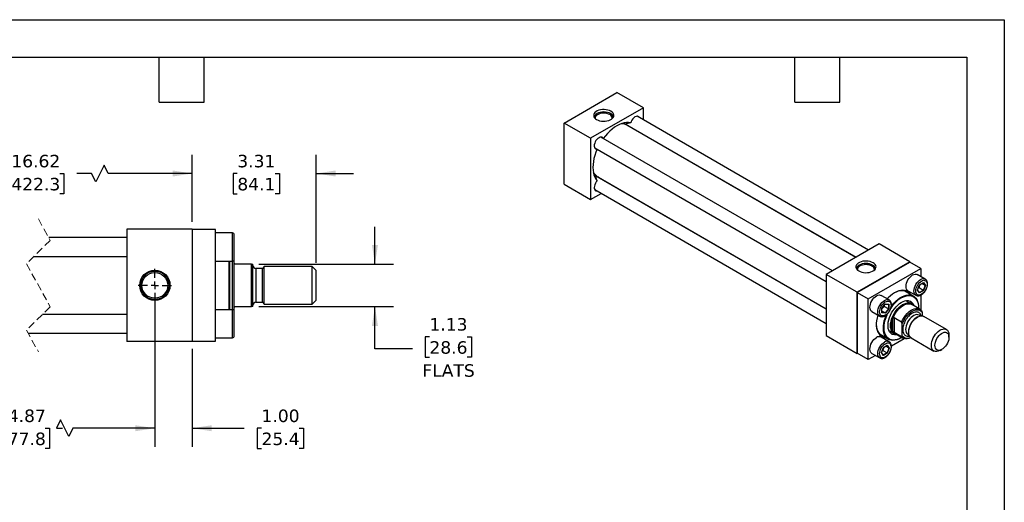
# Model space of a CAD drawing. Header units: inches. Extents: x 0 to 44, y 0 to 34.
# Tile 3 of 3: x 17.7 to 44, y 21.1 to 34. Entities that reach past the tile are written whole.
import ezdxf

# ---------------------------------------------------------------- set-up
doc = ezdxf.new("R2010")
doc.units = ezdxf.units.IN
doc.header["$LTSCALE"] = 4
doc.header["$MEASUREMENT"] = 0
for name, pattern in [('SLD-Center', [0.75, 0.6, -0.05, 0.05, -0.05]), ('SLD-Dashed', [0.075, 0.05, -0.025]), ('SLD-Solid', [0])]:
    doc.linetypes.add(name, pattern=pattern)
doc.layers.add('CENTER', color=40, linetype='SLD-Center')
doc.layers.add('DIMENSIONS', color=140, linetype='SLD-Solid', lineweight=25)
doc.layers.add('TEXT', color=140, linetype='SLD-Solid', lineweight=25)
doc.styles.add('SLDTEXTSTYLE0', font='VERDANA.TTF')
doc.dimstyles.new('SLDDIMSTYLE1', dxfattribs={"dimtxt": 0.339844, "dimasz": 0.52, "dimexe": 0, "dimexo": 0.0625, "dimgap": 0.084961, "dimtad": 0, "dimtih": 1, "dimtoh": 1, "dimrnd": 1e-09, "dimzin": 12, "dimdsep": 46, "dimtxsty": 'SLDTEXTSTYLE0', "dimsah": 1, "dimcen": 0.09, "dimadec": 0, "dimazin": 3, "dimtfac": 1, "dimtofl": 0, "dimtmove": 0, "dimatfit": 3, "dimfxl": 0, "dimfrac": 2, "dimtolj": 1, "dimtzin": 12, "dimarcsym": 0})
doc.dimstyles.new('SLDDIMSTYLE2', dxfattribs={"dimtxt": 0.339844, "dimasz": 0.52, "dimexe": 0, "dimexo": 0.0625, "dimgap": 0.084961, "dimtad": 0, "dimtih": 1, "dimtoh": 1, "dimrnd": 1e-09, "dimzin": 12, "dimdsep": 46, "dimtxsty": 'SLDTEXTSTYLE0', "dimsah": 1, "dimcen": 0.09, "dimadec": 0, "dimazin": 3, "dimtfac": 1, "dimtmove": 0, "dimatfit": 0, "dimfxl": 0, "dimfrac": 2, "dimtolj": 1, "dimtzin": 12, "dimarcsym": 0})
doc.dimstyles.new('SLDDIMSTYLE4', dxfattribs={"dimtxt": 0.339844, "dimasz": 0.52, "dimexe": 0, "dimexo": 0.0625, "dimgap": 0.084961, "dimtad": 0, "dimtih": 1, "dimtoh": 1, "dimrnd": 1e-09, "dimzin": 4, "dimdsep": 46, "dimtxsty": 'SLDTEXTSTYLE0', "dimsah": 1, "dimcen": 0.09, "dimadec": 0, "dimazin": 1, "dimtfac": 1, "dimtmove": 0, "dimatfit": 0, "dimfxl": 0, "dimfrac": 2, "dimtolj": 1, "dimtzin": 12, "dimarcsym": 0})

# ---------------------------------------------------------------- blocks, each defined once
blk = doc.blocks.new('_D_11')
at = {"layer": 'DIMENSIONS'}
for p, q in [((13.896, 26.699), (13.896, 22.58)), ((21.281, 26.699), (21.281, 22.58)), ((18.759, 23.302), (18.648, 23.08)), ((18.981, 22.857), (18.759, 23.302)), ((13.896, 23.08), (16.597, 23.08)), ((17.057, 23.08), (16.943, 23.08)), ((16.943, 23.08), (16.943, 22.54)), ((18.35, 23.08), (18.464, 23.08)), ((18.464, 23.08), (18.464, 22.54)), ((18.648, 23.08), (18.811, 23.08)), ((19.092, 23.08), (18.981, 22.857)), ((21.281, 23.08), (19.092, 23.08)), ((16.943, 22.54), (17.057, 22.54)), ((18.464, 22.54), (18.35, 22.54))]:
    blk.add_line(p, q, dxfattribs=at)
for points in [[(13.896, 23.08), (14.416, 23), (14.416, 23.16)], [(21.281, 23.08), (20.761, 23.16), (20.761, 23)]]:
    blk.add_solid(points, dxfattribs=at)
at = {"layer": 'DIMENSIONS', "char_height": 0.3333, "attachment_point": 1, "style": 'SLDTEXTSTYLE0'}
for s, insert in [('14.87', (17.057, 23.579)), ('377.8', (17.057, 22.963))]:
    blk.add_mtext(s, dxfattribs=dict(at, insert=insert))
blk = doc.blocks.new('_D_12')
at = {"layer": 'DIMENSIONS'}
for p, q in [((21.281, 26.699), (21.281, 22.58)), ((22.281, 25.199), (22.281, 22.58)), ((21.281, 23.08), (20.281, 23.08)), ((22.281, 23.08), (23.673, 23.08)), ((24.134, 23.08), (24.02, 23.08)), ((24.02, 23.08), (24.02, 22.54)), ((25.144, 23.08), (25.258, 23.08)), ((25.258, 23.08), (25.258, 22.54)), ((24.02, 22.54), (24.134, 22.54)), ((25.258, 22.54), (25.144, 22.54))]:
    blk.add_line(p, q, dxfattribs=at)
for points in [[(21.281, 23.08), (20.761, 23.16), (20.761, 23)], [(22.281, 23.08), (22.801, 23), (22.801, 23.16)]]:
    blk.add_solid(points, dxfattribs=at)
at = {"layer": 'DIMENSIONS', "char_height": 0.3333, "attachment_point": 1, "style": 'SLDTEXTSTYLE0'}
for s, insert in [('1.00', (24.134, 23.579)), ('25.4', (24.134, 22.963))]:
    blk.add_mtext(s, dxfattribs=dict(at, insert=insert))
blk = doc.blocks.new('_D_13')
at = {"layer": 'DIMENSIONS'}
for p, q in [((27.168, 27.462), (27.168, 28.462)), ((24.066, 27.462), (27.668, 27.462)), ((24.066, 26.337), (27.668, 26.337)), ((27.168, 25.205), (27.168, 26.337)), ((28.625, 25.523), (28.511, 25.523)), ((28.511, 25.523), (28.511, 24.983)), ((29.635, 25.523), (29.749, 25.523)), ((29.749, 25.523), (29.749, 24.983)), ((28.168, 25.205), (27.168, 25.205)), ((28.511, 24.983), (28.625, 24.983)), ((29.749, 24.983), (29.635, 24.983))]:
    blk.add_line(p, q, dxfattribs=at)
for points in [[(27.168, 27.462), (27.248, 27.982), (27.088, 27.982)], [(27.168, 26.337), (27.088, 25.817), (27.248, 25.817)]]:
    blk.add_solid(points, dxfattribs=at)
at = {"layer": 'DIMENSIONS', "char_height": 0.3333, "attachment_point": 1, "style": 'SLDTEXTSTYLE0'}
for s, insert in [('1.13', (28.625, 26.023)), ('28.6', (28.625, 25.406)), ('FLATS', (28.437, 24.79))]:
    blk.add_mtext(s, dxfattribs=dict(at, insert=insert))
blk = doc.blocks.new('_D_14')
at = {"layer": 'DIMENSIONS'}
for p, q in [((13.146, 28.599), (13.146, 30.389)), ((22.281, 28.599), (22.281, 30.389)), ((19.924, 30.111), (19.702, 29.666)), ((20.035, 29.889), (19.924, 30.111)), ((13.146, 29.889), (16.983, 29.889)), ((17.443, 29.889), (17.329, 29.889)), ((17.329, 29.889), (17.329, 29.348)), ((18.736, 29.889), (18.85, 29.889)), ((18.85, 29.889), (18.85, 29.348)), ((19.591, 29.889), (19.197, 29.889)), ((19.702, 29.666), (19.591, 29.889)), ((22.281, 29.889), (20.035, 29.889)), ((17.329, 29.348), (17.443, 29.348)), ((18.85, 29.348), (18.736, 29.348))]:
    blk.add_line(p, q, dxfattribs=at)
for points in [[(13.146, 29.889), (13.666, 29.809), (13.666, 29.969)], [(22.281, 29.889), (21.761, 29.969), (21.761, 29.809)]]:
    blk.add_solid(points, dxfattribs=at)
at = {"layer": 'DIMENSIONS', "char_height": 0.3333, "attachment_point": 1, "style": 'SLDTEXTSTYLE0'}
for s, insert in [('16.62', (17.443, 30.388)), ('422.3', (17.443, 29.772))]:
    blk.add_mtext(s, dxfattribs=dict(at, insert=insert))
blk = doc.blocks.new('_D_15')
at = {"layer": 'DIMENSIONS'}
for p, q in [((22.281, 28.599), (22.281, 30.389)), ((25.593, 27.497), (25.593, 30.389)), ((22.281, 29.889), (21.281, 29.889)), ((23.487, 29.889), (23.373, 29.889)), ((23.373, 29.889), (23.373, 29.348)), ((24.497, 29.889), (24.611, 29.889)), ((24.611, 29.889), (24.611, 29.348)), ((25.593, 29.889), (26.593, 29.889)), ((23.373, 29.348), (23.487, 29.348)), ((24.611, 29.348), (24.497, 29.348))]:
    blk.add_line(p, q, dxfattribs=at)
for points in [[(22.281, 29.889), (21.761, 29.969), (21.761, 29.809)], [(25.593, 29.889), (26.113, 29.809), (26.113, 29.969)]]:
    blk.add_solid(points, dxfattribs=at)
at = {"layer": 'DIMENSIONS', "char_height": 0.3333, "attachment_point": 1, "style": 'SLDTEXTSTYLE0'}
for s, insert in [('3.31', (23.487, 30.388)), ('84.1', (23.487, 29.772))]:
    blk.add_mtext(s, dxfattribs=dict(at, insert=insert))
blk = doc.blocks.new('SW_CENTERMARKSYMBOL_4')
at = {"layer": 'CENTER', "color": 0}
for p, q in [((0, 0.2), (0, 0.444)), ((-0.2, 0), (-0.444, 0)), ((0, 0), (-0.1, 0)), ((0, 0), (0, 0.1)), ((0, 0), (0, -0.1)), ((0, 0), (0.1, 0)), ((0.2, 0), (0.444, 0)), ((0, -0.2), (0, -0.444))]:
    blk.add_line(p, q, dxfattribs=at)

msp = doc.modelspace()

# ---------------------------------------------------------------- linework, layer by layer
at = {"color": 7, "linetype": 'SLD-Solid'}
for p, q in [((0, 34), (44, 34)), ((44, 34), (44, 0))]:
    msp.add_line(p, q, dxfattribs=at)
for p, q in [((32.227, 31.238), (33.641, 32.055)), ((34.348, 31.646), (33.641, 32.055)), ((34.348, 31.646), (32.934, 30.83)), ((34.348, 31.322), (34.348, 31.646)), ((40.372, 27.844), (34.178, 31.42)), ((32.934, 30.83), (32.227, 31.238)), ((32.227, 29.605), (32.227, 31.238)), ((33.888, 31.203), (40.039, 27.652)), ((40.031, 27.647), (33.904, 31.184)), ((33.971, 31.146), (33.943, 31.171)), ((32.934, 30.83), (32.934, 29.197)), ((39.406, 27.286), (33.211, 30.862)), ((34.262, 30.977), (34.259, 30.988)), ((34.348, 30.928), (34.348, 30.937)), ((33.045, 30.574), (39.239, 26.998)), ((39.239, 26.267), (33.088, 29.818)), ((33.113, 29.813), (39.239, 26.276)), ((33.143, 29.786), (33.179, 29.774)), ((32.227, 29.605), (32.934, 29.197)), ((33.459, 29.603), (33.471, 29.606)), ((33.549, 29.552), (33.557, 29.556)), ((32.934, 29.197), (33.215, 29.359)), ((33.045, 29.458), (39.239, 25.882)), ((20.531, 28.399), (20.531, 25.399)), ((22.281, 28.399), (20.531, 28.399)), ((22.281, 28.399), (22.281, 25.399)), ((22.906, 28.389), (22.281, 28.389)), ((22.906, 25.409), (22.906, 28.389)), ((23.356, 28.299), (22.906, 28.299)), ((23.356, 27.549), (23.356, 28.299)), ((23.406, 27.599), (23.406, 28.249)), ((20.531, 28.174), (18.442, 28.174)), ((40.653, 28.007), (39.239, 27.19)), ((41.478, 27.53), (40.653, 28.007)), ((18.054, 27.674), (20.531, 27.674)), ((22.906, 27.549), (23.356, 27.549)), ((23.268, 26.249), (23.268, 27.549)), ((23.288, 26.899), (23.288, 27.549)), ((23.362, 26.249), (23.362, 27.55)), ((23.406, 27.571), (23.398, 27.573)), ((23.406, 27.493), (23.406, 27.571)), ((23.406, 26.305), (23.406, 27.493)), ((23.866, 27.462), (23.437, 27.462)), ((23.866, 26.337), (23.866, 27.462)), ((23.866, 27.462), (23.906, 27.462)), ((23.906, 26.337), (23.906, 27.462)), ((24.204, 27.399), (24.156, 27.351)), ((25.491, 27.399), (24.204, 27.399)), ((24.204, 26.399), (24.204, 27.399)), ((25.593, 27.297), (25.491, 27.399)), ((25.491, 26.399), (25.491, 27.399)), ((41.478, 27.53), (40.064, 26.714)), ((40.069, 26.711), (41.473, 27.522)), ((41.768, 27.352), (41.473, 27.522)), ((41.478, 27.52), (41.478, 27.53)), ((24.156, 27.351), (23.986, 27.351)), ((23.986, 27.351), (23.986, 26.448)), ((24.156, 26.448), (24.156, 27.351)), ((25.593, 26.501), (25.593, 27.297)), ((39.239, 27.19), (39.239, 25.557)), ((40.064, 26.714), (39.239, 27.19)), ((40.363, 26.541), (41.768, 27.352)), ((41.886, 27.067), (41.674, 27.189)), ((41.768, 27.352), (41.768, 27.135)), ((23.288, 26.249), (23.288, 26.899)), ((41.678, 26.775), (41.731, 26.912)), ((41.68, 26.777), (41.732, 26.911)), ((41.731, 26.912), (41.838, 26.974)), ((41.732, 26.911), (41.835, 26.97)), ((41.883, 26.898), (41.796, 26.948)), ((41.883, 26.898), (41.832, 26.766)), ((41.833, 26.969), (41.883, 26.898)), ((41.838, 26.974), (41.891, 26.898)), ((41.891, 26.898), (41.838, 26.761)), ((41.882, 27.069), (41.886, 27.067)), ((40.064, 26.714), (40.064, 25.081)), ((40.069, 25.089), (40.069, 26.711)), ((40.069, 26.711), (40.363, 26.541)), ((40.92, 26.509), (40.707, 26.631)), ((41.569, 26.614), (41.342, 26.746)), ((41.424, 26.756), (41.636, 26.634)), ((41.731, 26.699), (41.678, 26.775)), ((41.731, 26.706), (41.68, 26.778)), ((41.72, 26.831), (41.697, 26.821)), ((41.832, 26.766), (41.72, 26.831)), ((41.832, 26.766), (41.73, 26.707)), ((41.838, 26.761), (41.731, 26.699)), ((41.768, 26.64), (41.768, 26.243)), ((23.437, 26.337), (23.866, 26.337)), ((23.906, 26.337), (23.866, 26.337)), ((23.986, 26.448), (24.156, 26.448)), ((24.156, 26.448), (24.204, 26.399)), ((24.204, 26.399), (25.491, 26.399)), ((25.491, 26.399), (25.593, 26.501)), ((40.363, 24.919), (40.363, 26.541)), ((40.726, 26.287), (40.818, 26.401)), ((40.728, 26.287), (40.817, 26.399)), ((40.788, 26.362), (40.791, 26.337)), ((40.903, 26.273), (40.791, 26.337)), ((40.817, 26.398), (40.904, 26.39)), ((40.818, 26.401), (40.91, 26.393)), ((40.903, 26.39), (40.903, 26.273)), ((40.91, 26.393), (40.91, 26.27)), ((41.51, 26.408), (41.371, 26.489)), ((41.742, 26.262), (41.525, 26.387)), ((20.531, 26.124), (18.279, 26.124)), ((23.356, 26.249), (22.906, 26.249)), ((23.356, 25.499), (23.356, 26.249)), ((23.398, 26.225), (23.406, 26.228)), ((23.406, 26.228), (23.406, 26.305)), ((23.406, 25.874), (23.406, 26.199)), ((40.457, 26.198), (40.67, 26.076)), ((40.726, 26.164), (40.726, 26.287)), ((40.818, 26.156), (40.726, 26.164)), ((40.728, 26.168), (40.728, 26.287)), ((40.814, 26.163), (40.728, 26.213)), ((40.814, 26.163), (40.728, 26.171)), ((40.903, 26.273), (40.814, 26.163)), ((40.91, 26.27), (40.818, 26.156)), ((41.707, 26.298), (41.707, 26.309)), ((41.757, 26.084), (41.725, 26.102)), ((41.802, 26.173), (41.802, 26.085)), ((42.451, 25.721), (41.845, 26.071)), ((23.406, 25.549), (23.406, 25.874)), ((41.022, 25.667), (41.022, 26.009)), ((41.051, 26.038), (41.253, 25.921)), ((41.051, 26.038), (41.051, 25.638)), ((41.272, 25.553), (41.272, 25.867)), ((41.678, 26.054), (41.655, 26.041)), ((17.891, 25.624), (20.531, 25.624)), ((39.239, 25.557), (40.064, 25.081)), ((40.676, 25.591), (40.903, 25.46)), ((40.913, 25.695), (41.052, 25.614)), ((41.253, 25.521), (41.051, 25.638)), ((41.078, 25.612), (41.295, 25.486)), ((41.424, 25.581), (41.456, 25.563)), ((41.442, 25.672), (41.442, 25.646)), ((42.52, 25.512), (42.52, 25.568)), ((22.281, 25.399), (20.531, 25.399)), ((22.281, 25.409), (22.906, 25.409)), ((22.906, 25.499), (23.356, 25.499)), ((40.92, 25.393), (40.707, 25.515)), ((40.765, 25.238), (40.871, 25.3)), ((40.765, 25.237), (40.869, 25.296)), ((40.866, 25.295), (40.916, 25.224)), ((40.871, 25.3), (40.925, 25.224)), ((41.324, 25.474), (40.981, 25.275)), ((41.236, 25.493), (41.246, 25.498)), ((41.511, 25.493), (42.118, 25.143)), ((40.064, 25.081), (40.073, 25.086)), ((40.363, 24.919), (40.069, 25.089)), ((40.552, 25.028), (40.363, 24.919)), ((40.457, 25.082), (40.67, 24.96)), ((40.712, 25.101), (40.765, 25.238)), ((40.765, 25.025), (40.712, 25.101)), ((40.714, 25.103), (40.765, 25.237)), ((40.764, 25.032), (40.714, 25.104)), ((40.754, 25.157), (40.731, 25.147)), ((40.754, 25.157), (40.865, 25.092)), ((40.865, 25.092), (40.764, 25.033)), ((40.871, 25.087), (40.765, 25.025)), ((40.916, 25.224), (40.83, 25.274)), ((40.916, 25.224), (40.865, 25.092)), ((40.925, 25.224), (40.871, 25.087)), ((42.285, 25.16), (42.333, 25.187)), ((40.673, 24.958), (40.67, 24.96))]:
    msp.add_line(p, q)
at = {"color": 7, "linetype": 'SLD-Dashed', "lineweight": 18}
for p, q in [((18.166, 28.674), (18.481, 28.102)), ((18.481, 28.102), (17.851, 27.472)), ((17.851, 27.472), (18.481, 26.327)), ((18.481, 26.327), (17.851, 25.697)), ((17.851, 25.697), (18.166, 25.124))]:
    msp.add_line(p, q, dxfattribs=at)
at = {"flags": 128}
for points in [[(33.479, 31.553), (33.44, 31.571), (33.397, 31.585), (33.349, 31.594), (33.3, 31.598), (33.25, 31.597), (33.202, 31.59), (33.156, 31.579), (33.115, 31.562), (33.08, 31.542), (33.051, 31.518), (33.031, 31.492), (33.02, 31.464), (33.018, 31.435), (33.024, 31.407), (33.04, 31.379), (33.065, 31.354), (33.096, 31.332), (33.135, 31.314), (33.178, 31.3), (33.226, 31.29), (33.275, 31.286), (33.325, 31.288), (33.374, 31.294), (33.419, 31.306), (33.46, 31.322), (33.496, 31.343), (33.524, 31.366), (33.544, 31.393), (33.555, 31.421), (33.558, 31.45), (33.551, 31.478), (33.535, 31.505), (33.511, 31.53), (33.479, 31.553)], [(33.466, 31.491), (33.428, 31.509), (33.384, 31.523), (33.337, 31.531), (33.288, 31.534), (33.238, 31.531), (33.191, 31.523), (33.147, 31.509), (33.109, 31.491), (33.078, 31.469), (33.054, 31.444), (33.04, 31.416), (33.035, 31.388), (33.035, 31.386)], [(33.45, 31.462), (33.414, 31.479), (33.373, 31.492), (33.328, 31.499), (33.282, 31.501), (33.236, 31.498), (33.192, 31.489), (33.152, 31.475), (33.118, 31.458), (33.09, 31.436), (33.071, 31.412), (33.06, 31.386), (33.059, 31.359)], [(34.237, 31.386), (34.223, 31.405), (34.202, 31.417), (34.177, 31.42), (34.15, 31.415), (34.121, 31.401), (34.092, 31.379), (34.065, 31.351), (34.041, 31.318), (34.022, 31.282), (34.008, 31.245)], [(34.008, 31.245), (33.953, 31.252), (33.894, 31.252), (33.833, 31.242), (33.77, 31.225), (33.706, 31.199), (33.641, 31.165), (33.576, 31.124), (33.512, 31.076), (33.449, 31.021), (33.388, 30.959), (33.33, 30.893), (33.274, 30.821)], [(33.878, 31.209), (33.829, 31.224), (33.786, 31.23)], [(33.271, 30.828), (33.261, 30.843), (33.241, 30.857), (33.217, 30.862), (33.19, 30.859), (33.162, 30.847), (33.133, 30.828), (33.105, 30.801), (33.08, 30.769), (33.06, 30.734), (33.045, 30.696), (33.035, 30.659), (33.033, 30.624), (33.037, 30.593), (33.048, 30.568), (33.064, 30.551), (33.086, 30.541), (33.104, 30.539)], [(33.112, 30.54), (33.078, 30.456), (33.049, 30.372), (33.026, 30.289), (33.01, 30.207), (33, 30.127), (32.997, 30.05), (33, 29.977), (33.01, 29.908), (33.026, 29.845), (33.049, 29.787), (33.078, 29.736), (33.112, 29.692)], [(33.014, 29.892), (33.04, 29.858), (33.078, 29.823)], [(33.112, 29.692), (33.086, 29.662), (33.064, 29.627), (33.048, 29.59), (33.037, 29.552), (33.033, 29.517), (33.035, 29.485), (33.045, 29.458), (33.06, 29.438), (33.08, 29.427), (33.104, 29.423)], [(40.491, 27.505), (40.452, 27.523), (40.409, 27.537), (40.362, 27.546), (40.312, 27.55), (40.262, 27.549), (40.214, 27.542), (40.168, 27.531), (40.127, 27.514), (40.092, 27.494), (40.063, 27.47), (40.043, 27.444), (40.032, 27.416), (40.03, 27.387), (40.036, 27.359), (40.052, 27.331), (40.077, 27.306), (40.108, 27.284), (40.147, 27.266), (40.19, 27.252), (40.238, 27.242), (40.287, 27.238), (40.337, 27.24), (40.386, 27.246), (40.431, 27.258), (40.472, 27.274), (40.508, 27.295), (40.536, 27.318), (40.556, 27.345), (40.567, 27.373), (40.57, 27.402), (40.563, 27.43), (40.547, 27.457), (40.523, 27.483), (40.491, 27.505)], [(40.478, 27.443), (40.44, 27.461), (40.396, 27.475), (40.349, 27.483), (40.3, 27.486), (40.25, 27.483), (40.203, 27.475), (40.159, 27.461), (40.121, 27.443), (40.09, 27.421), (40.066, 27.396), (40.052, 27.368), (40.047, 27.34), (40.047, 27.339)], [(40.462, 27.414), (40.426, 27.431), (40.385, 27.444), (40.34, 27.451), (40.294, 27.453), (40.248, 27.45), (40.204, 27.441), (40.164, 27.428), (40.13, 27.41), (40.102, 27.388), (40.083, 27.364), (40.072, 27.338), (40.071, 27.311)], [(41.424, 26.756), (41.424, 26.756), (41.402, 26.774), (41.386, 26.8), (41.375, 26.833), (41.372, 26.87), (41.375, 26.912), (41.386, 26.956), (41.402, 27.001), (41.424, 27.045), (41.451, 27.086), (41.481, 27.122), (41.514, 27.153), (41.549, 27.177), (41.583, 27.193), (41.617, 27.2), (41.647, 27.199), (41.674, 27.189)], [(41.636, 26.633), (41.636, 26.634), (41.614, 26.652), (41.598, 26.678), (41.588, 26.71), (41.584, 26.748), (41.588, 26.79), (41.598, 26.834), (41.614, 26.879), (41.636, 26.922), (41.663, 26.963), (41.693, 27), (41.726, 27.03), (41.761, 27.054), (41.795, 27.07), (41.829, 27.078), (41.859, 27.076), (41.882, 27.069)], [(40.457, 26.198), (40.457, 26.198), (40.435, 26.216), (40.419, 26.242), (40.409, 26.275), (40.406, 26.313), (40.409, 26.354), (40.419, 26.398), (40.435, 26.443), (40.457, 26.487), (40.484, 26.528), (40.515, 26.564), (40.548, 26.595), (40.582, 26.619), (40.617, 26.635), (40.65, 26.642), (40.681, 26.641), (40.707, 26.631)], [(41.493, 26.658), (41.49, 26.663), (41.458, 26.7), (41.422, 26.729), (41.38, 26.75), (41.335, 26.763), (41.285, 26.768), (41.233, 26.764), (41.179, 26.751), (41.123, 26.73), (41.066, 26.701), (41.009, 26.664), (40.953, 26.621), (40.898, 26.57), (40.868, 26.539)], [(40.977, 26.341), (40.997, 26.367), (41.046, 26.425), (41.099, 26.478), (41.153, 26.524), (41.208, 26.564), (41.264, 26.596), (41.32, 26.621), (41.374, 26.637), (41.426, 26.645), (41.476, 26.644), (41.522, 26.635), (41.565, 26.617), (41.602, 26.591), (41.635, 26.558), (41.662, 26.517), (41.683, 26.469), (41.697, 26.415), (41.706, 26.356), (41.707, 26.309)], [(41.426, 26.697), (41.42, 26.703), (41.382, 26.729), (41.339, 26.746), (41.292, 26.756), (41.242, 26.757), (41.19, 26.749), (41.135, 26.732), (41.079, 26.708), (41.058, 26.697)], [(41.246, 26.565), (41.301, 26.593), (41.356, 26.613), (41.409, 26.625), (41.46, 26.628), (41.508, 26.622), (41.552, 26.607), (41.591, 26.585), (41.626, 26.554), (41.655, 26.515), (41.677, 26.47), (41.694, 26.418), (41.704, 26.361), (41.707, 26.298), (41.707, 26.282)], [(40.672, 26.074), (40.67, 26.076), (40.648, 26.094), (40.631, 26.12), (40.621, 26.152), (40.618, 26.19), (40.621, 26.232), (40.631, 26.276), (40.648, 26.321), (40.67, 26.364), (40.696, 26.405), (40.727, 26.442), (40.76, 26.472), (40.795, 26.496), (40.829, 26.512), (40.862, 26.52), (40.893, 26.519), (40.92, 26.509)], [(41.137, 25.578), (41.104, 25.573), (41.061, 25.574), (41.021, 25.583), (40.986, 25.601), (40.955, 25.627), (40.93, 25.66), (40.91, 25.7), (40.897, 25.747), (40.891, 25.799), (40.891, 25.855), (40.897, 25.914), (40.91, 25.976), (40.93, 26.038), (40.955, 26.101), (40.986, 26.162), (41.021, 26.221), (41.061, 26.276), (41.104, 26.327), (41.15, 26.372), (41.197, 26.411), (41.246, 26.443), (41.294, 26.467), (41.342, 26.483), (41.388, 26.49), (41.431, 26.49), (41.47, 26.48), (41.506, 26.462), (41.537, 26.436), (41.562, 26.403), (41.581, 26.363), (41.585, 26.353)], [(40.92, 26.509), (40.92, 26.509), (40.923, 26.507)], [(40.957, 25.824), (40.96, 25.879), (40.97, 25.937), (40.986, 25.997), (41.008, 26.056), (41.036, 26.115), (41.069, 26.172), (41.106, 26.225), (41.146, 26.274), (41.189, 26.318), (41.235, 26.355), (41.281, 26.386), (41.327, 26.408), (41.372, 26.423), (41.415, 26.43), (41.456, 26.427), (41.493, 26.417), (41.526, 26.398), (41.553, 26.371), (41.554, 26.371)], [(41.022, 26.009), (41.046, 26.067), (41.075, 26.125), (41.11, 26.18), (41.148, 26.231), (41.189, 26.277), (41.233, 26.317), (41.279, 26.351), (41.324, 26.377), (41.37, 26.396), (41.413, 26.406), (41.455, 26.408), (41.493, 26.401), (41.525, 26.387)], [(41.513, 26.406), (41.506, 26.448), (41.505, 26.452)], [(40.618, 26.106), (40.616, 26.1), (40.597, 26.027), (40.583, 25.955), (40.577, 25.886), (40.577, 25.821), (40.583, 25.759), (40.597, 25.703), (40.616, 25.652), (40.642, 25.608), (40.673, 25.571), (40.709, 25.542), (40.751, 25.521), (40.797, 25.508), (40.827, 25.504)], [(41.236, 25.493), (41.181, 25.465), (41.126, 25.444), (41.072, 25.432), (41.021, 25.429), (40.973, 25.434), (40.929, 25.447), (40.889, 25.469), (40.853, 25.499), (40.824, 25.536), (40.8, 25.581), (40.782, 25.631), (40.77, 25.688), (40.765, 25.749), (40.767, 25.814), (40.775, 25.883), (40.79, 25.954), (40.811, 26.026), (40.838, 26.098), (40.843, 26.11)], [(41.26, 25.507), (41.246, 25.498), (41.19, 25.47), (41.135, 25.45), (41.082, 25.439), (41.031, 25.436), (40.983, 25.441), (40.94, 25.456), (40.9, 25.479), (40.866, 25.509), (40.837, 25.548), (40.814, 25.593), (40.797, 25.645), (40.787, 25.703), (40.784, 25.765), (40.787, 25.831), (40.797, 25.9), (40.814, 25.971), (40.837, 26.043), (40.866, 26.115), (40.88, 26.146)], [(41.253, 25.921), (41.283, 25.982), (41.318, 26.041), (41.357, 26.095), (41.401, 26.145), (41.447, 26.189), (41.494, 26.225), (41.543, 26.253), (41.591, 26.272), (41.637, 26.281), (41.68, 26.282), (41.72, 26.273), (41.754, 26.254), (41.784, 26.227)], [(41.272, 25.867), (41.296, 25.927), (41.327, 25.986), (41.362, 26.041), (41.402, 26.092), (41.445, 26.138), (41.491, 26.176), (41.537, 26.207), (41.584, 26.23), (41.629, 26.244), (41.672, 26.248), (41.712, 26.243), (41.748, 26.229), (41.778, 26.205), (41.802, 26.173)], [(41.725, 26.102), (41.722, 26.104), (41.692, 26.114), (41.659, 26.116), (41.622, 26.109), (41.584, 26.093), (41.546, 26.069), (41.509, 26.037), (41.474, 26), (41.442, 25.957), (41.415, 25.911), (41.392, 25.862), (41.376, 25.813), (41.365, 25.765), (41.362, 25.719)], [(41.511, 25.493), (41.508, 25.496), (41.483, 25.517), (41.463, 25.546), (41.45, 25.582), (41.443, 25.623), (41.443, 25.67), (41.45, 25.719), (41.463, 25.77), (41.483, 25.822), (41.508, 25.872), (41.538, 25.92), (41.572, 25.964), (41.609, 26.003), (41.648, 26.035), (41.688, 26.06), (41.728, 26.077), (41.766, 26.085), (41.801, 26.085), (41.834, 26.076), (41.845, 26.071)], [(40.576, 25.862), (40.576, 25.854), (40.581, 25.792), (40.593, 25.735), (40.611, 25.684), (40.635, 25.639), (40.665, 25.602), (40.701, 25.572), (40.741, 25.55), (40.76, 25.543)], [(41.106, 25.595), (41.106, 25.595), (41.069, 25.606), (41.036, 25.625), (41.008, 25.652), (40.986, 25.686), (40.97, 25.726), (40.96, 25.773), (40.957, 25.824)], [(41.022, 25.667), (41.006, 25.698), (40.994, 25.734), (40.987, 25.774), (40.985, 25.817), (40.987, 25.862), (40.994, 25.91), (41.006, 25.959), (41.022, 26.009)], [(41.012, 25.597), (41.054, 25.612), (41.055, 25.613)], [(41.5, 25.501), (41.491, 25.497), (41.445, 25.483), (41.402, 25.479), (41.362, 25.484), (41.327, 25.498), (41.296, 25.522), (41.272, 25.553)], [(42.049, 25.296), (42.052, 25.344), (42.062, 25.394), (42.079, 25.446), (42.101, 25.497), (42.129, 25.546), (42.161, 25.592), (42.197, 25.634), (42.235, 25.669), (42.275, 25.698), (42.315, 25.719), (42.354, 25.732), (42.391, 25.736), (42.425, 25.732), (42.455, 25.718), (42.48, 25.697), (42.499, 25.668), (42.513, 25.632), (42.52, 25.591), (42.52, 25.568)], [(42.145, 25.296), (42.148, 25.339), (42.158, 25.384), (42.175, 25.43), (42.197, 25.475), (42.224, 25.518), (42.255, 25.556), (42.288, 25.589), (42.324, 25.615), (42.359, 25.634), (42.394, 25.644), (42.427, 25.646), (42.456, 25.639), (42.48, 25.623), (42.499, 25.6), (42.513, 25.569), (42.52, 25.533), (42.52, 25.491), (42.513, 25.447), (42.499, 25.401), (42.48, 25.355), (42.456, 25.311), (42.427, 25.271), (42.394, 25.235), (42.359, 25.205), (42.324, 25.183), (42.288, 25.168), (42.255, 25.162), (42.224, 25.165), (42.197, 25.176), (42.175, 25.196), (42.158, 25.223), (42.148, 25.257), (42.145, 25.296)], [(40.457, 25.082), (40.457, 25.082), (40.435, 25.1), (40.419, 25.126), (40.409, 25.159), (40.406, 25.197), (40.409, 25.238), (40.419, 25.283), (40.435, 25.327), (40.457, 25.371), (40.484, 25.412), (40.515, 25.448), (40.548, 25.479), (40.582, 25.503)], [(40.67, 24.96), (40.67, 24.96), (40.648, 24.978), (40.631, 25.004), (40.621, 25.036), (40.618, 25.074), (40.621, 25.116), (40.631, 25.16), (40.648, 25.205), (40.67, 25.248), (40.696, 25.289), (40.727, 25.326), (40.76, 25.357), (40.795, 25.38)], [(41.502, 25.499), (41.494, 25.496), (41.447, 25.477), (41.401, 25.467), (41.357, 25.466), (41.318, 25.476), (41.283, 25.494), (41.253, 25.521)], [(42.285, 25.16), (42.275, 25.154), (42.235, 25.137), (42.197, 25.129), (42.161, 25.129), (42.129, 25.138), (42.101, 25.155), (42.079, 25.18), (42.062, 25.213), (42.052, 25.252), (42.049, 25.296)]]:
    msp.add_lwpolyline(points, dxfattribs=at)
for radius in [0.405, 0.379, 0.344]:
    msp.add_circle((21.281, 26.899), radius)
for centre, radius, start, end in [((33.407, 31.362), 0.109, 358.401, 67.0468), ((33.416, 31.377), 0.124, 4.2216, 66.3757), ((33.762, 30.93), 0.291, 60.7459, 90.6682), ((33.94, 31.24), 0.0696, 206.8885, 225.473), ((33.936, 31.243), 0.07, 255.9177, 273.0683), ((33.258, 30.059), 0.286, 209.0984, 239.4983), ((33.082, 29.753), 0.0696, 74.5167, 93.1037), ((33.077, 29.756), 0.07, 26.9236, 44.0869), ((23.356, 28.249), 0.05, 359.9991, 90.0008), ((23.356, 27.599), 0.05, 269.9992, 0.0009), ((23.986, 27.431), 0.08, 180.0004, 269.9995), ((40.419, 27.314), 0.109, 358.401, 67.0468), ((40.428, 27.329), 0.124, 4.2216, 66.3757), ((23.986, 26.368), 0.08, 90.0005, 179.9996), ((41.721, 25.793), 0.907, 121.6385, 146.6254), ((41.346, 26.313), 0.21, 18.4219, 51.2181), ((23.356, 26.199), 0.05, 359.9991, 90.0008), ((41.902, 25.653), 0.46, 122.4367, 177.5687), ((23.356, 25.549), 0.05, 269.9992, 0.0009), ((41.052, 25.797), 0.204, 248.3065, 282.0768), ((41.158, 25.749), 0.159, 210.9673, 239.749), ((41.508, 25.702), 0.147, 173.2971, 235.3908), ((40.656, 25.401), 0.126, 65.6929, 125.6176), ((40.868, 25.278), 0.126, 65.9871, 125.5919)]:
    msp.add_arc(centre, radius, start, end)
for centre, major_axis, ratio, start_param, end_param in [((41.728, 26.914), (0.00428, -0.00367), 0.218355, 0.076754, 0.708725), ((41.834, 26.976), (0.00131, 0.00595), 0.697855, 3.709862, 4.495341), ((41.887, 26.9), (0.00575, 0.0007), 0.565702, 3.786616, 5.357412), ((41.674, 26.777), (0.00575, 0.0007), 0.565702, 5.357412, 5.989383), ((41.728, 26.701), (0.00131, 0.00595), 0.697855, 4.495341, 5.714916), ((41.834, 26.763), (0.00428, -0.00367), 0.218355, 0.708725, 2.279522), ((40.814, 26.404), (-0.00227, 0.00533), 0.565779, 3.435482, 4.067474), ((40.907, 26.395), (0.0045, 0.00411), 0.697843, 3.709805, 4.929575), ((40.722, 26.289), (0.00532, -0.00187), 0.218224, 5.57449, 6.206482), ((40.722, 26.166), (0.0045, 0.00411), 0.697843, 4.929575, 5.714973), ((40.814, 26.158), (-0.00227, 0.00533), 0.565779, 4.067474, 5.63827), ((40.907, 26.272), (0.00532, -0.00187), 0.218224, 4.003694, 5.57449), ((40.868, 25.302), (0.00131, 0.00595), 0.697855, 3.709862, 4.495341), ((40.708, 25.103), (0.00575, 0.0007), 0.565702, 5.357412, 5.989383), ((40.761, 25.028), (0.00131, 0.00595), 0.697855, 4.495341, 5.714916), ((40.761, 25.24), (0.00428, -0.00367), 0.218355, 0.076754, 0.708725), ((40.868, 25.089), (0.00428, -0.00367), 0.218355, 0.708725, 2.279522), ((40.921, 25.226), (0.00575, 0.0007), 0.565702, 3.786616, 5.357412)]:
    msp.add_ellipse(centre, major_axis=major_axis, ratio=ratio, start_param=start_param, end_param=end_param)
for points, knots in [([(34.008, 31.245), (33.993, 31.242), (33.979, 31.24), (33.953, 31.235), (33.94, 31.233), (33.917, 31.227), (33.907, 31.224), (33.893, 31.219), (33.889, 31.217), (33.883, 31.213), (33.88, 31.211), (33.878, 31.209)], [0, 0, 0, 0, 0.25, 0.25, 0.5, 0.5, 0.75, 0.75, 0.875, 0.875, 1, 1, 1, 1]), ([(33.112, 29.692), (33.106, 29.706), (33.101, 29.72), (33.092, 29.745), (33.088, 29.757), (33.082, 29.78), (33.079, 29.791), (33.077, 29.805), (33.076, 29.809), (33.076, 29.817), (33.077, 29.82), (33.078, 29.823)], [0, 0, 0, 0, 0.25, 0.25, 0.5, 0.5, 0.75, 0.75, 0.875, 0.875, 1, 1, 1, 1]), ([(23.437, 27.462), (23.435, 27.462), (23.431, 27.462), (23.425, 27.464), (23.418, 27.468), (23.409, 27.476), (23.406, 27.486), (23.406, 27.492), (23.406, 27.493)], [0, 0, 0, 0, 0.122717, 0.236209, 0.400646, 0.625862, 0.957038, 1, 1, 1, 1]), ([(41.631, 26.748), (41.631, 26.795), (41.647, 26.849), (41.705, 26.949), (41.744, 26.99), (41.825, 27.037), (41.864, 27.041), (41.922, 27.007), (41.938, 26.972), (41.938, 26.925)], [0, 0, 0, 0, 0.25, 0.25, 0.5, 0.5, 0.75, 0.75, 1, 1, 1, 1]), ([(41.938, 26.925), (41.938, 26.878), (41.922, 26.824), (41.864, 26.724), (41.825, 26.683), (41.744, 26.636), (41.705, 26.632), (41.647, 26.665), (41.631, 26.701), (41.631, 26.748)], [0, 0, 0, 0, 0.25, 0.25, 0.5, 0.5, 0.75, 0.75, 1, 1, 1, 1]), ([(41.749, 26.921), (41.744, 26.913), (41.729, 26.886), (41.724, 26.853), (41.72, 26.831)], [0, 0, 0, 0, 0.298773, 1, 1, 1, 1]), ([(41.898, 26.771), (41.905, 26.784), (41.916, 26.803), (41.927, 26.832), (41.936, 26.857), (41.943, 26.886), (41.947, 26.916), (41.948, 26.945), (41.945, 26.974), (41.938, 27.001), (41.927, 27.026), (41.911, 27.048), (41.895, 27.063), (41.884, 27.067), (41.881, 27.068)], [0, 0, 0, 0, 0.1178863, 0.1657439, 0.2444687, 0.3250708, 0.410529, 0.498695, 0.588966, 0.6808449, 0.7740742, 0.8689418, 0.9670413, 1, 1, 1, 1]), ([(41.637, 26.634), (41.644, 26.63), (41.66, 26.622), (41.688, 26.618), (41.718, 26.62), (41.749, 26.629), (41.778, 26.644), (41.807, 26.663), (41.832, 26.685), (41.854, 26.708), (41.872, 26.73), (41.886, 26.751), (41.895, 26.765), (41.898, 26.771)], [0, 0, 0, 0, 0.091448, 0.195527, 0.301681, 0.408015, 0.511926, 0.611234, 0.719074, 0.799044, 0.866747, 0.948436, 1, 1, 1, 1]), ([(23.406, 26.305), (23.407, 26.311), (23.408, 26.319), (23.414, 26.327), (23.42, 26.332), (23.427, 26.335), (23.432, 26.337), (23.436, 26.337), (23.437, 26.337)], [0, 0, 0, 0, 0.322424, 0.477163, 0.661276, 0.79462, 0.922286, 1, 1, 1, 1]), ([(40.818, 26.102), (40.778, 26.078), (40.739, 26.074), (40.681, 26.107), (40.665, 26.143), (40.665, 26.237), (40.681, 26.291), (40.739, 26.391), (40.778, 26.432), (40.818, 26.455)], [0, 0, 0, 0, 0.25, 0.25, 0.5, 0.5, 0.75, 0.75, 1, 1, 1, 1]), ([(40.791, 26.337), (40.77, 26.32), (40.745, 26.3), (40.73, 26.274), (40.728, 26.269)], [0, 0, 0, 0, 0.821628, 1, 1, 1, 1]), ([(40.818, 26.455), (40.859, 26.479), (40.898, 26.483), (40.955, 26.45), (40.971, 26.414), (40.971, 26.32), (40.955, 26.266), (40.898, 26.166), (40.859, 26.125), (40.818, 26.102)], [0, 0, 0, 0, 0.25, 0.25, 0.5, 0.5, 0.75, 0.75, 1, 1, 1, 1]), ([(40.932, 26.213), (40.939, 26.226), (40.949, 26.245), (40.961, 26.274), (40.969, 26.299), (40.976, 26.328), (40.981, 26.358), (40.982, 26.387), (40.979, 26.416), (40.972, 26.444), (40.961, 26.468), (40.945, 26.49), (40.931, 26.501), (40.923, 26.506)], [0, 0, 0, 0, 0.122263, 0.171898, 0.253545, 0.33714, 0.425771, 0.517211, 0.610833, 0.706124, 0.802814, 0.901204, 1, 1, 1, 1]), ([(40.673, 26.075), (40.68, 26.071), (40.695, 26.064), (40.722, 26.06), (40.752, 26.062), (40.782, 26.071), (40.812, 26.086), (40.84, 26.105), (40.866, 26.127), (40.887, 26.15), (40.905, 26.172), (40.92, 26.193), (40.928, 26.207), (40.932, 26.213)], [0, 0, 0, 0, 0.082421, 0.187534, 0.294743, 0.402134, 0.507077, 0.607372, 0.716283, 0.797047, 0.865423, 0.947923, 1, 1, 1, 1]), ([(41.777, 26.082), (41.775, 26.09), (41.768, 26.114), (41.748, 26.145), (41.716, 26.173), (41.676, 26.187), (41.631, 26.188), (41.584, 26.176), (41.537, 26.154), (41.49, 26.122), (41.444, 26.08), (41.399, 26.027), (41.359, 25.966), (41.326, 25.901), (41.303, 25.836), (41.289, 25.774), (41.287, 25.737), (41.287, 25.719)], [0, 0, 0, 0, 0.032688, 0.103384, 0.175581, 0.247778, 0.318474, 0.386349, 0.450387, 0.514426, 0.582301, 0.652997, 0.725194, 0.79739, 0.868087, 0.935961, 1, 1, 1, 1]), ([(41.022, 26.009), (41.023, 26.012), (41.025, 26.016), (41.028, 26.023), (41.03, 26.026), (41.035, 26.032), (41.038, 26.035), (41.043, 26.038), (41.044, 26.038), (41.048, 26.039), (41.05, 26.038), (41.051, 26.038)], [0, 0, 0, 0, 0.25, 0.25, 0.5, 0.5, 0.75, 0.75, 0.875, 0.875, 1, 1, 1, 1]), ([(41.051, 25.638), (41.05, 25.639), (41.048, 25.64), (41.044, 25.643), (41.043, 25.644), (41.04, 25.647), (41.038, 25.648), (41.035, 25.65), (41.034, 25.652), (41.03, 25.656), (41.028, 25.658), (41.025, 25.663), (41.023, 25.665), (41.022, 25.667)], [0, 0, 0, 0, 0.125, 0.125, 0.25, 0.25, 0.375, 0.375, 0.5, 0.5, 0.75, 0.75, 1, 1, 1, 1]), ([(41.287, 25.719), (41.287, 25.702), (41.289, 25.666), (41.303, 25.62), (41.326, 25.582), (41.359, 25.554), (41.399, 25.54), (41.435, 25.538), (41.459, 25.544), (41.465, 25.546)], [0, 0, 0, 0, 0.143103, 0.294779, 0.45276, 0.614093, 0.775427, 0.933408, 1, 1, 1, 1]), ([(40.665, 25.074), (40.665, 25.121), (40.681, 25.175), (40.739, 25.275), (40.778, 25.316), (40.859, 25.363), (40.898, 25.367), (40.955, 25.334), (40.971, 25.298), (40.971, 25.251)], [0, 0, 0, 0, 0.25, 0.25, 0.5, 0.5, 0.75, 0.75, 1, 1, 1, 1]), ([(40.932, 25.097), (40.939, 25.11), (40.949, 25.129), (40.961, 25.158), (40.969, 25.183), (40.976, 25.212), (40.981, 25.242), (40.982, 25.272), (40.979, 25.3), (40.972, 25.328), (40.961, 25.353), (40.944, 25.374), (40.93, 25.388), (40.92, 25.392), (40.919, 25.393)], [0, 0, 0, 0, 0.119955, 0.168653, 0.24876, 0.330776, 0.417735, 0.507448, 0.599304, 0.692795, 0.787661, 0.884194, 0.984015, 1, 1, 1, 1]), ([(40.971, 25.251), (40.971, 25.204), (40.955, 25.15), (40.898, 25.05), (40.859, 25.009), (40.778, 24.962), (40.739, 24.958), (40.681, 24.992), (40.665, 25.027), (40.665, 25.074)], [0, 0, 0, 0, 0.25, 0.25, 0.5, 0.5, 0.75, 0.75, 1, 1, 1, 1]), ([(40.675, 24.958), (40.681, 24.955), (40.695, 24.947), (40.722, 24.944), (40.752, 24.946), (40.782, 24.955), (40.812, 24.97), (40.84, 24.989), (40.866, 25.011), (40.887, 25.034), (40.905, 25.056), (40.92, 25.077), (40.928, 25.091), (40.932, 25.097)], [0, 0, 0, 0, 0.075131, 0.181079, 0.28914, 0.397384, 0.503161, 0.604252, 0.714029, 0.795435, 0.864354, 0.947509, 1, 1, 1, 1]), ([(40.783, 25.247), (40.778, 25.239), (40.762, 25.212), (40.757, 25.18), (40.754, 25.157)], [0, 0, 0, 0, 0.298773, 1, 1, 1, 1])]:
    msp.add_open_spline(points, degree=3, knots=knots)
for points in [[(41.784, 26.227), (41.79, 26.209), (41.797, 26.191), (41.802, 26.173)], [(41.272, 25.867), (41.266, 25.885), (41.26, 25.903), (41.253, 25.921)], [(41.253, 25.521), (41.26, 25.532), (41.266, 25.542), (41.272, 25.553)]]:
    msp.add_open_spline(points, degree=3)
at = {"layer": 'TEXT'}
for p, q in [((1, 33), (43, 33)), ((21.4, 31.8), (21.4, 33)), ((22.6, 31.8), (22.6, 33)), ((38.4, 31.8), (38.4, 33)), ((39.6, 31.8), (39.6, 33)), ((43, 33), (43, 1)), ((21.4, 31.8), (22.6, 31.8)), ((38.4, 31.8), (39.6, 31.8))]:
    msp.add_line(p, q, dxfattribs=at)

# ---------------------------------------------------------------- block references
at = {"layer": 'CENTER'}
msp.add_blockref('SW_CENTERMARKSYMBOL_4', (21.281, 26.899), dxfattribs=at)

# ---------------------------------------------------------------- dimensions: what is measured, and where the dimension line sits
at = {"layer": 'DIMENSIONS'}
for base, p1, p2, text, picture, middle in [((22.281, 29.889), (13.146, 28.399), (22.281, 28.399), '16.62', '_D_14', (18.09, 29.889)), ((21.281, 23.08), (13.896, 26.899), (21.281, 26.899), '14.87', '_D_11', (17.704, 23.08))]:
    dim = msp.add_linear_dim(base=base, p1=p1, p2=p2, text=text, dimstyle='SLDDIMSTYLE1', dxfattribs=at)
    dim.commit()
    dim.dimension.update_dxf_attribs({"geometry": picture, "text_midpoint": middle, "dimtype": 160})
for base, p1, p2, dimstyle, picture, middle in [((25.593, 29.889), (22.281, 28.399), (25.593, 27.297), 'SLDDIMSTYLE2', '_D_15', (23.992, 29.889)), ((22.281, 23.08), (21.281, 26.899), (22.281, 25.399), 'SLDDIMSTYLE4', '_D_12', (24.639, 23.08))]:
    dim = msp.add_linear_dim(base=base, p1=p1, p2=p2, dimstyle=dimstyle, dxfattribs=at)
    dim.commit()
    dim.dimension.update_dxf_attribs({"geometry": picture, "text_midpoint": middle, "dimtype": 160})
dim = msp.add_linear_dim(base=(27.168133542, 27.461702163), p1=(23.866460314, 26.336702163), p2=(23.866460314, 27.461702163), angle=90, text='<>\\PFLATS', dimstyle='SLDDIMSTYLE2', dxfattribs=at)
dim.commit()
dim.dimension.update_dxf_attribs({"geometry": '_D_13', "text_midpoint": (27.168133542, 25.205345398), "dimtype": 160})

doc.saveas('drawing.dxf')
